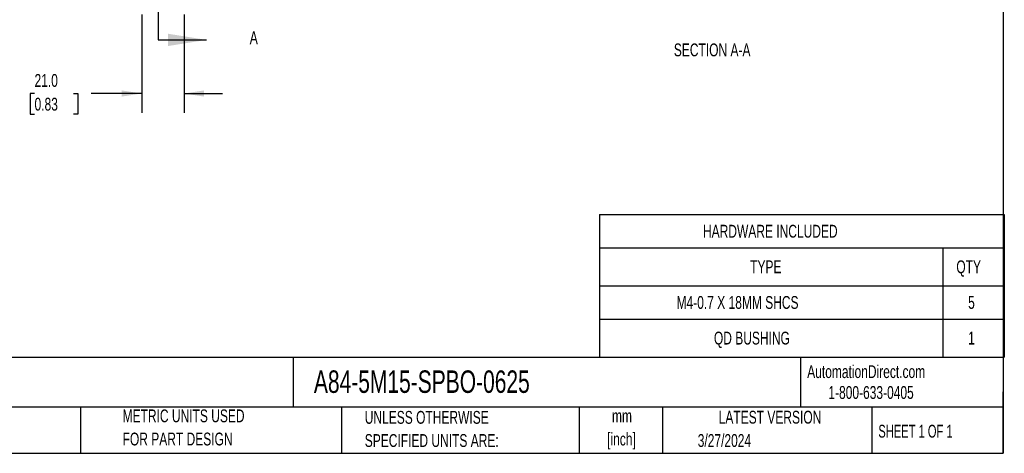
# Model space of a CAD drawing. Header units: millimetres. Extents: x 19 to 820, y 19 to 629.
# Tile 2 of 5: x 332 to 820, y 19 to 234. Entities that reach past the tile are written whole.
import ezdxf

# ---------------------------------------------------------------- set-up
doc = ezdxf.new("R2010")
doc.units = ezdxf.units.MM
doc.header["$LTSCALE"] = 3
doc.layers.add('DIMENSIONS', color=140, linetype='Continuous', lineweight=25)
doc.layers.add('TEXT', color=140, linetype='Continuous', lineweight=25)
doc.styles.add('SLDTEXTSTYLE0', font='TXT', dxfattribs={"width": 0.7})
doc.styles.add('SLDTEXTSTYLE1', font='TXT', dxfattribs={"width": 0.65})
doc.dimstyles.new('SLDDIMSTYLE3', dxfattribs={"dimtxt": 6.474023, "dimasz": 9.906, "dimexe": 0, "dimexo": 0.0625, "dimgap": 1.618506, "dimtad": 0, "dimtih": 1, "dimtoh": 1, "dimrnd": 1e-09, "dimzin": 4, "dimdsep": 46, "dimtxsty": 'SLDTEXTSTYLE0', "dimsah": 1, "dimcen": 0.09, "dimadec": 0, "dimazin": 1, "dimtfac": 1, "dimtmove": 0, "dimatfit": 0, "dimfxl": 0, "dimfrac": 2, "dimtolj": 1, "dimtzin": 12, "dimarcsym": 0})

# ---------------------------------------------------------------- blocks, each defined once
blk = doc.blocks.new('SW_TABLEANNOTATION_0')
at = {"layer": 'TEXT', "color": 0}
for p, q in [((0, 0), (0, -16.5)), ((0, 0), (170.1, 0)), ((170.1, 0), (200.56, 0)), ((200.56, 0), (200.56, -16.5)), ((0, -16.5), (0, -35.23)), ((0, -16.5), (170.1, -16.5)), ((170.1, -16.5), (170.1, -35.23)), ((170.1, -16.5), (200.56, -16.5)), ((200.56, -16.5), (200.56, -35.23)), ((0, -35.23), (0, -51.77)), ((0, -35.23), (170.1, -35.23)), ((170.1, -35.23), (170.1, -51.77)), ((170.1, -35.23), (200.56, -35.23)), ((200.56, -35.23), (200.56, -51.77)), ((0, -51.77), (0, -70.51)), ((0, -51.77), (170.1, -51.77)), ((170.1, -51.77), (170.1, -70.51)), ((170.1, -51.77), (200.56, -51.77)), ((200.56, -51.77), (200.56, -70.51)), ((0, -70.51), (170.1, -70.51)), ((170.1, -70.51), (200.56, -70.51))]:
    blk.add_line(p, q, dxfattribs=at)
at = {"layer": 'TEXT', "color": 0, "char_height": 6.35, "attachment_point": 1, "style": 'SLDTEXTSTYLE0'}
for s, insert in [('HARDWARE INCLUDED', (51.24, -5.07)), ('TYPE', (74.61, -22.68)), ('QTY', (176.78, -22.68)), ('M4-0.7 X 18MM SHCS', (38.13, -40.32)), ('5', (182.63, -40.32)), ('QD BUSHING', (56.65, -57.96)), ('1', (182.63, -57.96))]:
    blk.add_mtext(s, dxfattribs=dict(at, insert=insert))
blk = doc.blocks.new('_D_11')
at = {"layer": 'DIMENSIONS'}
for p, q in [((392.29, 236.27), (392.29, 187.59)), ((413.29, 236.27), (413.29, 187.59)), ((339.17, 197.12), (337, 197.12)), ((337, 197.12), (337, 186.83)), ((358.41, 197.12), (360.58, 197.12)), ((360.58, 197.12), (360.58, 186.83)), ((392.29, 197.12), (367.18, 197.12)), ((413.29, 197.12), (432.34, 197.12)), ((337, 186.83), (339.17, 186.83)), ((360.58, 186.83), (358.41, 186.83))]:
    blk.add_line(p, q, dxfattribs=at)
for points in [[(392.29, 197.12), (382.38, 198.64), (382.38, 195.59)], [(413.29, 197.12), (423.2, 195.59), (423.2, 198.64)]]:
    blk.add_solid(points, dxfattribs=at)
at = {"layer": 'DIMENSIONS', "char_height": 6.35, "attachment_point": 1, "style": 'SLDTEXTSTYLE0'}
for s, insert in [('21.0', (339.17, 206.75)), ('0.83', (339.17, 195.01))]:
    blk.add_mtext(s, dxfattribs=dict(at, insert=insert))

msp = doc.modelspace()

# ---------------------------------------------------------------- linework, layer by layer
at = {"layer": 'TEXT'}
for p, q in [((819.15, 628.65), (819.15, 19.05)), ((400.415, 393.525), (400.415, 223.645)), ((819.15, 66.378), (19.05, 66.378)), ((467.277, 66.378), (467.277, 41.91)), ((718.726, 66.378), (718.726, 41.91)), ((819.15, 19.05), (819.15, 49.53)), ((819.15, 41.91), (19.05, 41.91)), ((361.939, 41.91), (361.939, 19.05)), ((491.341, 41.91), (491.341, 19.05)), ((609.073, 41.91), (609.073, 19.05)), ((650.436, 41.91), (650.436, 19.05)), ((754.046, 41.91), (754.046, 19.05)), ((19.05, 19.05), (819.15, 19.05))]:
    msp.add_line(p, q, dxfattribs=at)
at = {"layer": 'TEXT', "linetype": 'Continuous'}
msp.add_line((400.415, 223.645), (424.379, 223.645), dxfattribs=at)
at = {"layer": 'TEXT'}
msp.add_solid([(424.379, 223.645), (405.329, 226.693), (405.329, 220.597)], dxfattribs=at)

# ---------------------------------------------------------------- block references
msp.add_blockref('SW_TABLEANNOTATION_0', (619.206, 137.195), dxfattribs=at)

# ---------------------------------------------------------------- texts
for s, insert, char_height, attachment_point, style in [('A', (445.792, 227.932), 6.474, 1, 'SLDTEXTSTYLE0'), ('SECTION A-A', (674.983, 221.87), 6.35, 2, 'SLDTEXTSTYLE0'), ('A84-5M15-SPBO-0625', (477.623, 60.056), 11.1125, 1, 'SLDTEXTSTYLE0'), ('AutomationDirect.com', (722.085, 62.63), 6.35, 1, 'SLDTEXTSTYLE0'), ('1-800-633-0405', (732.575, 52.311), 6.35, 1, 'SLDTEXTSTYLE0'), ('METRIC UNITS USED', (382.813, 40.748), 6.35, 1, 'SLDTEXTSTYLE0'), ('UNLESS OTHERWISE', (502.824, 40.002), 6.35, 1, 'SLDTEXTSTYLE0'), ('mm', (630.297, 40.723), 6.35, 2, 'SLDTEXTSTYLE0'), ('LATEST VERSION', (703.656, 40.092), 6.35, 2, 'SLDTEXTSTYLE0'), ('FOR PART DESIGN', (382.813, 29.281), 6.35, 1, 'SLDTEXTSTYLE0'), ('[inch]', (630.045, 29.257), 6.35, 2, 'SLDTEXTSTYLE0'), ('SHEET 1 OF 1', (757.324, 33.154), 6.35, 1, 'SLDTEXTSTYLE1'), ('SPECIFIED UNITS ARE:', (502.824, 28.535), 6.35, 1, 'SLDTEXTSTYLE0'), ('3/27/2024', (667.838, 28.54), 6.35, 1, 'SLDTEXTSTYLE0')]:
    msp.add_mtext(s, dxfattribs=dict(at, insert=insert, char_height=char_height, attachment_point=attachment_point, style=style))

# ---------------------------------------------------------------- dimensions: what is measured, and where the dimension line sits
at = {"layer": 'DIMENSIONS'}
dim = msp.add_linear_dim(base=(392.289, 197.117), p1=(413.293, 240.085), p2=(392.289, 240.085), dimstyle='SLDDIMSTYLE3', dxfattribs=at)
dim.commit()
dim.dimension.update_dxf_attribs({"geometry": '_D_11', "text_midpoint": (348.791, 197.117), "dimtype": 160})

doc.saveas('drawing.dxf')
